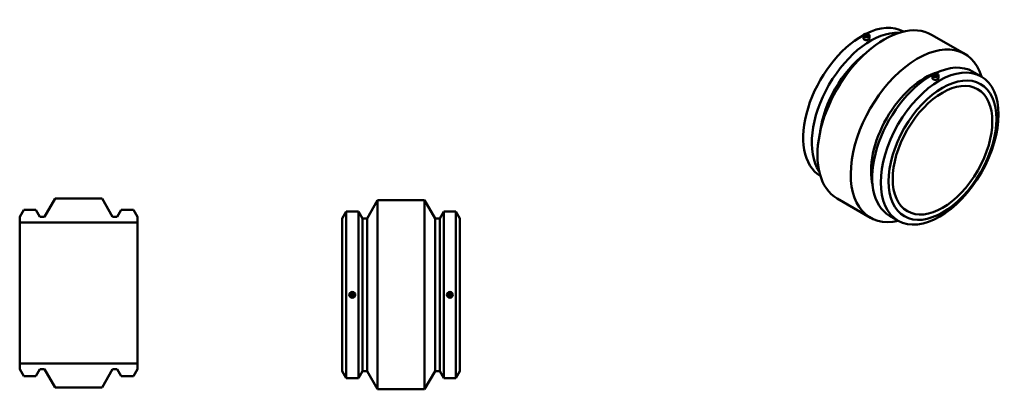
# Model space of a CAD drawing. Header units: inches. Extents: x -18 to 83, y -19 to 87.
# Tile 4 of 4: x -15 to 83, y 51 to 87. Entities that reach past the tile are written whole.
import ezdxf

# ---------------------------------------------------------------- set-up
doc = ezdxf.new("R2010")
doc.units = ezdxf.units.IN
doc.header["$MEASUREMENT"] = 0
doc.layers.add('Visible (ANSI)', color=7, linetype='Continuous', lineweight=50)
doc.layers.add('Visible Narrow (ANSI)', color=7, linetype='Continuous', lineweight=35)

msp = doc.modelspace()

# ---------------------------------------------------------------- linework, layer by layer
at = {"layer": 'Visible (ANSI)'}
for p, q in [((75.344, 85.79), (78.639, 83.892)), ((68.617, 85.719), (68.617, 85.436)), ((68.833, 85.719), (68.833, 85.615)), ((68.991, 85.719), (68.991, 85.615)), ((69.207, 85.719), (69.207, 85.436)), ((79.424, 82.155), (80.274, 81.666)), ((75.444, 81.504), (75.444, 81.787)), ((75.66, 81.787), (75.66, 81.683)), ((75.818, 81.787), (75.818, 81.683)), ((76.034, 81.504), (76.034, 81.787)), ((-11.385, 69.586), (-12.424, 67.787)), ((-6.725, 69.586), (-11.385, 69.586)), ((-5.686, 67.787), (-6.725, 69.586)), ((19.493, 67.605), (20.532, 69.405)), ((20.532, 50.705), (20.532, 69.405)), ((20.532, 69.405), (25.192, 69.405)), ((25.192, 50.705), (25.192, 69.405)), ((26.231, 67.605), (25.192, 69.405)), ((66.012, 69.585), (69.307, 67.687)), ((-14.484, 68.473), (-14.88, 67.787)), ((-13.281, 68.473), (-14.484, 68.473)), ((-12.885, 67.787), (-13.281, 68.473)), ((-4.829, 68.473), (-5.225, 67.787)), ((-3.626, 68.473), (-4.829, 68.473)), ((-3.23, 67.787), (-3.626, 68.473)), ((17.037, 67.605), (17.433, 68.292)), ((17.433, 51.818), (17.433, 68.292)), ((17.433, 68.292), (18.636, 68.292)), ((18.636, 51.818), (18.636, 68.292)), ((19.032, 67.605), (18.636, 68.292)), ((26.692, 67.605), (27.088, 68.292)), ((27.088, 51.818), (27.088, 68.292)), ((27.088, 68.292), (28.291, 68.292)), ((28.291, 51.818), (28.291, 68.292)), ((28.687, 67.605), (28.291, 68.292)), ((-14.88, 67.787), (-14.88, 67.205)), ((-12.424, 67.787), (-12.885, 67.787)), ((-5.225, 67.787), (-5.686, 67.787)), ((-3.23, 67.205), (-3.23, 67.787)), ((17.037, 52.504), (17.037, 67.605)), ((19.032, 52.504), (19.032, 67.605)), ((19.032, 67.605), (19.493, 67.605)), ((19.493, 52.504), (19.493, 67.605)), ((26.231, 52.504), (26.231, 67.605)), ((26.231, 67.605), (26.692, 67.605)), ((26.692, 52.504), (26.692, 67.605)), ((28.687, 52.504), (28.687, 67.605)), ((71.203, 67.88), (72.054, 67.39)), ((-14.88, 67.205), (-3.23, 67.205)), ((-14.88, 53.268), (-14.88, 67.205)), ((-3.23, 53.268), (-3.23, 67.205)), ((-3.23, 53.268), (-14.88, 53.268)), ((-14.88, 53.268), (-14.88, 52.686)), ((-14.88, 52.686), (-14.484, 51.999)), ((-13.281, 51.999), (-12.885, 52.686)), ((-12.885, 52.686), (-12.424, 52.686)), ((-12.424, 52.686), (-11.385, 50.886)), ((-6.725, 50.886), (-5.686, 52.686)), ((-5.686, 52.686), (-5.225, 52.686)), ((-5.225, 52.686), (-4.829, 51.999)), ((-3.626, 51.999), (-3.23, 52.686)), ((-3.23, 52.686), (-3.23, 53.268)), ((-14.484, 51.999), (-13.281, 51.999)), ((-4.829, 51.999), (-3.626, 51.999)), ((17.037, 52.504), (17.433, 51.818)), ((17.433, 51.818), (18.636, 51.818)), ((19.032, 52.504), (18.636, 51.818)), ((19.032, 52.504), (19.493, 52.504)), ((19.493, 52.504), (20.532, 50.705)), ((26.231, 52.504), (25.192, 50.705)), ((26.231, 52.504), (26.692, 52.504)), ((26.692, 52.504), (27.088, 51.818)), ((27.088, 51.818), (28.291, 51.818)), ((28.687, 52.504), (28.291, 51.818)), ((-11.385, 50.886), (-6.725, 50.886)), ((20.532, 50.705), (25.192, 50.705))]:
    msp.add_line(p, q, dxfattribs=at)
for centre, radius in [((18.034, 60.055), 0.295), ((18.034, 60.055), 0.197), ((27.689, 60.055), 0.295), ((27.689, 60.055), 0.197)]:
    msp.add_circle(centre, radius, dxfattribs=at)
for centre, major_axis, start_param, end_param in [((70.678, 77.687), (4.666, 8.103), 0, 3.141593), ((68.487, 78.949), (-4.11, -7.138), 3.901156, 6.276973), ((69.337, 78.459), (4.11, 7.138), 0.285387, 2.856206), ((68.487, 78.949), (4.11, 7.138), 0.006213, 0.718453), ((73.973, 75.79), (4.666, 8.103), 5.7902, 9.917763), ((69.617, 78.298), (-3.768, -6.543), 4.087565, 5.337213), ((74.708, 75.367), (-3.768, -6.543), 3.680149, 5.744629), ((75.314, 75.017), (4.11, 7.138), 0, 0.718453), ((75.314, 75.017), (-4.11, -7.138), 3.901156, 6.283185)]:
    msp.add_ellipse(centre, major_axis=major_axis, ratio=0.578093, start_param=start_param, end_param=end_param, dxfattribs=at)
for centre, major_axis, ratio in [((68.912, 85.719), (-0.295, 0), 0.575862), ((68.912, 85.719), (-0.197, 0), 0.575862), ((76.164, 74.528), (4.11, 7.138), 0.578093), ((76.444, 74.366), (3.768, 6.543), 0.578093), ((75.739, 81.787), (-0.295, 0), 0.575862), ((75.739, 81.787), (-0.197, 0), 0.575862), ((76.444, 74.366), (3.478, 6.039), 0.578093)]:
    msp.add_ellipse(centre, major_axis=major_axis, ratio=ratio, dxfattribs=at)
for points, knots in [([(68.856, 85.687), (68.849, 85.691), (68.843, 85.696), (68.835, 85.707), (68.833, 85.713), (68.833, 85.724), (68.835, 85.73), (68.843, 85.742), (68.849, 85.747), (68.863, 85.755), (68.872, 85.758), (68.891, 85.763), (68.902, 85.764), (68.922, 85.764), (68.932, 85.763), (68.952, 85.758), (68.961, 85.755), (68.974, 85.747), (68.981, 85.742), (68.989, 85.73), (68.991, 85.724), (68.991, 85.713), (68.989, 85.707), (68.981, 85.696), (68.974, 85.691), (68.961, 85.683), (68.952, 85.679), (68.932, 85.674), (68.922, 85.673), (68.902, 85.673), (68.891, 85.674), (68.872, 85.679), (68.863, 85.683), (68.856, 85.687)], [-1.205405, -1.205405, -1.205405, -1.205405, -1.130067, -1.130067, -1.05473, -1.05473, -0.979392, -0.979392, -0.904054, -0.904054, -0.828716, -0.828716, -0.753378, -0.753378, -0.67804, -0.67804, -0.602703, -0.602703, -0.527365, -0.527365, -0.452027, -0.452027, -0.376689, -0.376689, -0.301351, -0.301351, -0.226013, -0.226013, -0.150676, -0.150676, -0.075338, -0.075338, 0, 0, 0, 0]), ([(69.207, 85.436), (69.207, 85.415), (69.2, 85.393), (69.17, 85.352), (69.147, 85.333), (69.094, 85.303), (69.061, 85.289), (68.988, 85.271), (68.949, 85.266), (68.875, 85.265), (68.835, 85.269), (68.762, 85.286), (68.729, 85.298), (68.677, 85.329), (68.654, 85.348), (68.624, 85.391), (68.617, 85.414), (68.617, 85.436)], [0.565082, 0.565082, 0.565082, 0.565082, 0.847623, 0.847623, 1.130164, 1.130164, 1.412705, 1.412705, 1.695246, 1.695246, 1.977787, 1.977787, 2.260328, 2.260328, 2.542869, 2.542869, 2.82541, 2.82541, 2.82541, 2.82541]), ([(76.034, 81.504), (76.034, 81.484), (76.027, 81.461), (75.997, 81.42), (75.974, 81.401), (75.922, 81.371), (75.888, 81.358), (75.816, 81.34), (75.776, 81.335), (75.702, 81.334), (75.662, 81.338), (75.59, 81.354), (75.556, 81.367), (75.53, 81.382), (75.504, 81.397), (75.481, 81.416), (75.451, 81.459), (75.444, 81.483), (75.444, 81.504)], [2.82541, 2.82541, 2.82541, 2.82541, 3.107951, 3.107951, 3.390492, 3.390492, 3.673033, 3.673033, 3.955574, 3.955574, 4.238115, 4.238115, 4.520656, 4.520656, 4.520656, 4.803197, 4.803197, 5.085738, 5.085738, 5.085738, 5.085738]), ([(75.795, 81.819), (75.802, 81.815), (75.808, 81.81), (75.816, 81.799), (75.818, 81.793), (75.818, 81.782), (75.816, 81.775), (75.808, 81.764), (75.802, 81.759), (75.788, 81.751), (75.779, 81.748), (75.759, 81.743), (75.749, 81.742), (75.729, 81.742), (75.719, 81.743), (75.699, 81.748), (75.69, 81.751), (75.676, 81.759), (75.67, 81.764), (75.662, 81.775), (75.66, 81.782), (75.66, 81.793), (75.662, 81.799), (75.67, 81.81), (75.676, 81.815), (75.69, 81.823), (75.699, 81.827), (75.719, 81.831), (75.729, 81.833), (75.749, 81.833), (75.759, 81.831), (75.779, 81.827), (75.788, 81.823), (75.795, 81.819)], [-1.205405, -1.205405, -1.205405, -1.205405, -1.130067, -1.130067, -1.05473, -1.05473, -0.979392, -0.979392, -0.904054, -0.904054, -0.828716, -0.828716, -0.753378, -0.753378, -0.67804, -0.67804, -0.602703, -0.602703, -0.527365, -0.527365, -0.452027, -0.452027, -0.376689, -0.376689, -0.301351, -0.301351, -0.226013, -0.226013, -0.150676, -0.150676, -0.075338, -0.075338, 0, 0, 0, 0]), ([(18.034, 59.976), (18.024, 59.976), (18.014, 59.978), (17.995, 59.986), (17.986, 59.992), (17.972, 60.006), (17.966, 60.015), (17.958, 60.034), (17.956, 60.045), (17.956, 60.065), (17.958, 60.075), (17.966, 60.095), (17.972, 60.103), (17.986, 60.117), (17.995, 60.124), (18.014, 60.132), (18.024, 60.134), (18.044, 60.134), (18.055, 60.132), (18.074, 60.124), (18.083, 60.117), (18.097, 60.103), (18.103, 60.095), (18.111, 60.075), (18.113, 60.065), (18.113, 60.045), (18.111, 60.034), (18.103, 60.015), (18.097, 60.006), (18.083, 59.992), (18.074, 59.986), (18.055, 59.978), (18.044, 59.976), (18.034, 59.976)], [-1.205405, -1.205405, -1.205405, -1.205405, -1.130067, -1.130067, -1.05473, -1.05473, -0.979392, -0.979392, -0.904054, -0.904054, -0.828716, -0.828716, -0.753378, -0.753378, -0.67804, -0.67804, -0.602703, -0.602703, -0.527365, -0.527365, -0.452027, -0.452027, -0.376689, -0.376689, -0.301351, -0.301351, -0.226013, -0.226013, -0.150676, -0.150676, -0.075338, -0.075338, 0, 0, 0, 0]), ([(27.689, 60.134), (27.699, 60.134), (27.71, 60.132), (27.729, 60.124), (27.738, 60.117), (27.752, 60.103), (27.758, 60.095), (27.766, 60.075), (27.768, 60.065), (27.768, 60.045), (27.766, 60.034), (27.758, 60.015), (27.752, 60.006), (27.738, 59.992), (27.729, 59.986), (27.71, 59.978), (27.699, 59.976), (27.679, 59.976), (27.669, 59.978), (27.65, 59.986), (27.641, 59.992), (27.627, 60.006), (27.621, 60.015), (27.613, 60.034), (27.611, 60.045), (27.611, 60.065), (27.613, 60.075), (27.621, 60.095), (27.627, 60.103), (27.641, 60.117), (27.65, 60.124), (27.669, 60.132), (27.679, 60.134), (27.689, 60.134)], [-1.205405, -1.205405, -1.205405, -1.205405, -1.130067, -1.130067, -1.05473, -1.05473, -0.979392, -0.979392, -0.904054, -0.904054, -0.828716, -0.828716, -0.753378, -0.753378, -0.67804, -0.67804, -0.602703, -0.602703, -0.527365, -0.527365, -0.452027, -0.452027, -0.376689, -0.376689, -0.301351, -0.301351, -0.226013, -0.226013, -0.150676, -0.150676, -0.075338, -0.075338, 0, 0, 0, 0])]:
    msp.add_open_spline(points, degree=3, knots=knots, dxfattribs=at)
at = {"layer": 'Visible Narrow (ANSI)'}
msp.add_line((68.856, 85.683), (68.856, 85.614), dxfattribs=at)

doc.saveas('drawing.dxf')
